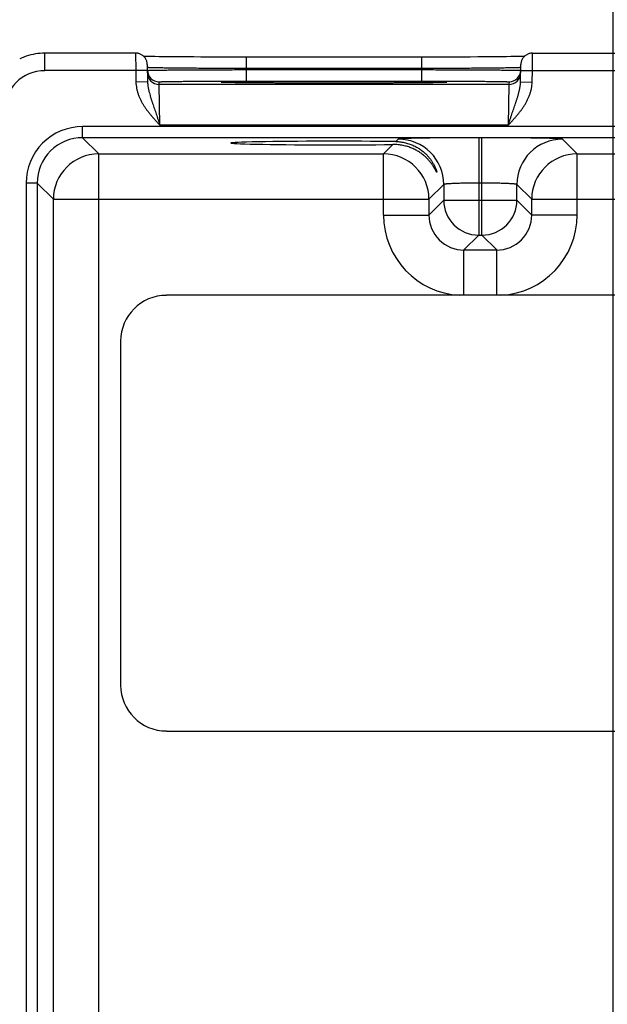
# Model space of a CAD drawing. Header units: inches. Extents: x 0 to 34, y 0 to 22.
# Tile 20 of 78: x 10.4 to 11.4, y 15 to 16.7. Entities that reach past the tile are written whole.
import ezdxf

# ---------------------------------------------------------------- set-up
doc = ezdxf.new("R2010")
doc.units = ezdxf.units.IN
doc.header["$LTSCALE"] = 1.87
doc.header["$MEASUREMENT"] = 0
doc.layers.get('0').update_dxf_attribs({"linetype": 'CONTINUOUS'})
doc.layers.add('DIMENSIONS', color=7, linetype='CONTINUOUS')
doc.styles.get("Standard").update_dxf_attribs({"font": 'txt', "width": 0.8})
doc.dimstyles.new('DIMSTYLE_1', dxfattribs={"dimtxt": 0.15625, "dimasz": 0.1875, "dimexe": 0.125, "dimexo": 0.0625, "dimgap": 0.09, "dimtad": 0, "dimtih": 1, "dimtoh": 1, "dimzin": 4, "dimdsep": 46, "dimtxsty": 'STANDARD', "dimblk": 'CLOSED', "dimblk1": 'CLOSED', "dimblk2": 'CLOSED', "dimcen": 0.09, "dimadec": 0, "dimazin": 0, "dimtfac": 1, "dimtofl": 0, "dimtmove": 0, "dimatfit": 3, "dimldrblk": 'CLOSED', "dimfxl": 1, "dimtolj": 1, "dimtzin": 4, "dimarcsym": 0})

# ---------------------------------------------------------------- blocks, each defined once
blk = doc.blocks.new('*D10')
at = {"layer": 'DIMENSIONS', "color": 2, "linetype": 'CONTINUOUS'}
blk.add_line((11.3775, 14.8143), (11.3775, 17.2724), dxfattribs=at)
at = {"layer": 'DIMENSIONS', "color": 2, "linetype": 'CONTINUOUS', "insert": (11.2994, 17.3506), "char_height": 0.15625, "width": 1.53125, "attachment_point": 1, "rotation": 90, "line_spacing_factor": 0.9}
blk.add_mtext('3.95{\\Ftxt.shx;\\W1.000000;\\H0.156250; }[100,3]', dxfattribs=at)
blk = doc.blocks.new('_CLOSED')
at = {"color": 0, "linetype": 'BYBLOCK'}
for p, q in [((0, 0), (-1, 0.1667)), ((-1, 0.1667), (-1, -0.1667)), ((-1, -0.1667), (0, 0)), ((-1, 0), (0, 0))]:
    blk.add_line(p, q, dxfattribs=at)
blk = doc.blocks.new('*D11')
at = {"layer": 'DIMENSIONS', "color": 2, "linetype": 'CONTINUOUS'}
blk.add_line((13.2375, 14.8143), (13.2375, 17.2724), dxfattribs=at)
at = {"layer": 'DIMENSIONS', "color": 2, "linetype": 'CONTINUOUS', "insert": (13.1594, 17.3506), "char_height": 0.15625, "width": 1.53125, "attachment_point": 1, "rotation": 90, "line_spacing_factor": 0.9}
blk.add_mtext('5.81{\\Ftxt.shx;\\W1.000000;\\H0.156250; }[147,6]', dxfattribs=at)
blk = doc.blocks.new('*D12')
at = {"layer": 'DIMENSIONS', "color": 2, "linetype": 'CONTINUOUS'}
blk.add_line((14.4415, 16.5486), (14.4415, 17.2724), dxfattribs=at)
at = {"layer": 'DIMENSIONS', "color": 2, "linetype": 'CONTINUOUS', "insert": (14.3634, 17.3506), "char_height": 0.15625, "width": 1.53125, "attachment_point": 1, "rotation": 90, "line_spacing_factor": 0.9}
blk.add_mtext('7.01{\\Ftxt.shx;\\W1.000000;\\H0.156250; }[178,1]', dxfattribs=at)

msp = doc.modelspace()

# ---------------------------------------------------------------- linework, layer by layer
at = {"color": 7, "linetype": 'CONTINUOUS'}
for p, q in [((10.4022, 16.5706), (10.4022, 16.6006)), ((10.558, 16.6006), (10.4022, 16.6006)), ((10.558, 16.6006), (10.5582, 16.5706)), ((11.2388, 16.5706), (11.239, 16.6006)), ((11.239, 16.6006), (11.488, 16.6006)), ((10.573, 16.5949), (10.5719, 16.5949)), ((10.5763, 16.5948), (10.573, 16.5949)), ((10.5804, 16.5948), (10.5763, 16.5948)), ((10.5852, 16.5947), (10.5804, 16.5948)), ((10.5911, 16.5946), (10.5852, 16.5947)), ((10.5984, 16.5945), (10.5911, 16.5946)), ((10.6073, 16.5944), (10.5984, 16.5945)), ((10.6179, 16.5943), (10.6073, 16.5944)), ((10.626, 16.5943), (10.6179, 16.5943)), ((10.6355, 16.5942), (10.626, 16.5943)), ((10.6462, 16.5941), (10.6355, 16.5942)), ((10.6579, 16.5941), (10.6462, 16.5941)), ((10.6699, 16.594), (10.6579, 16.5941)), ((10.6824, 16.594), (10.6699, 16.594)), ((10.6952, 16.5939), (10.6824, 16.594)), ((10.7082, 16.5939), (10.6952, 16.5939)), ((10.7215, 16.5939), (10.7082, 16.5939)), ((10.7349, 16.5939), (10.7215, 16.5939)), ((10.7481, 16.5939), (10.7349, 16.5939)), ((10.7481, 16.5742), (10.7481, 16.5939)), ((11.0554, 16.5939), (10.7481, 16.5939)), ((11.0489, 16.5742), (11.0489, 16.5939)), ((11.0689, 16.5939), (11.0554, 16.5939)), ((11.0822, 16.5939), (11.0689, 16.5939)), ((11.0954, 16.5939), (11.0822, 16.5939)), ((11.1086, 16.594), (11.0954, 16.5939)), ((11.121, 16.594), (11.1086, 16.594)), ((11.1318, 16.594), (11.121, 16.594)), ((11.1455, 16.5941), (11.1318, 16.594)), ((11.1571, 16.5942), (11.1455, 16.5941)), ((11.1671, 16.5942), (11.1571, 16.5942)), ((11.1759, 16.5943), (11.1671, 16.5942)), ((11.186, 16.5944), (11.1759, 16.5943)), ((11.1944, 16.5945), (11.186, 16.5944)), ((11.2016, 16.5946), (11.1944, 16.5945)), ((11.2078, 16.5946), (11.2016, 16.5946)), ((11.213, 16.5947), (11.2078, 16.5946)), ((11.2174, 16.5948), (11.213, 16.5947)), ((11.2218, 16.5949), (11.2174, 16.5948)), ((11.2251, 16.5949), (11.2218, 16.5949)), ((10.5582, 16.5706), (10.4022, 16.5706)), ((10.5782, 16.5709), (10.5582, 16.5706)), ((10.5582, 16.5706), (10.5585, 16.5508)), ((10.578, 16.5809), (10.5785, 16.5511)), ((10.5782, 16.5758), (10.5781, 16.5759)), ((10.5782, 16.571), (10.5783, 16.571)), ((11.0489, 16.5742), (10.7481, 16.5742)), ((10.7481, 16.5742), (10.7481, 16.5723)), ((10.7481, 16.5526), (10.7481, 16.5723)), ((10.7481, 16.5723), (11.0489, 16.5723)), ((11.0489, 16.5742), (11.0489, 16.5723)), ((11.0489, 16.5526), (11.0489, 16.5723)), ((11.2185, 16.5511), (11.219, 16.5809)), ((11.2187, 16.571), (11.2188, 16.571)), ((11.2189, 16.5759), (11.2188, 16.5758)), ((11.2188, 16.5709), (11.2388, 16.5706)), ((11.2385, 16.5508), (11.2388, 16.5706)), ((11.2388, 16.5706), (11.4882, 16.5706)), ((10.5785, 16.5511), (10.5585, 16.5508)), ((10.5983, 16.5467), (10.5982, 16.5513)), ((10.7075, 16.5505), (10.7073, 16.5506)), ((10.7077, 16.5505), (10.7075, 16.5505)), ((10.7081, 16.5505), (10.7077, 16.5505)), ((10.7085, 16.5505), (10.7081, 16.5505)), ((10.7093, 16.5505), (10.7085, 16.5505)), ((10.7102, 16.5504), (10.7093, 16.5505)), ((10.7119, 16.5504), (10.7102, 16.5504)), ((10.714, 16.5503), (10.7119, 16.5504)), ((10.7167, 16.5502), (10.714, 16.5503)), ((10.7201, 16.5501), (10.7167, 16.5502)), ((10.7242, 16.5501), (10.7201, 16.5501)), ((10.7294, 16.55), (10.7242, 16.5501)), ((10.7342, 16.5499), (10.7294, 16.55)), ((10.7399, 16.5498), (10.7342, 16.5499)), ((10.7468, 16.5498), (10.7399, 16.5498)), ((10.7481, 16.5526), (11.0489, 16.5526)), ((11.062, 16.5499), (11.0549, 16.5498)), ((11.0679, 16.55), (11.062, 16.5499)), ((11.0728, 16.5501), (11.0679, 16.55)), ((11.0767, 16.5501), (11.0728, 16.5501)), ((11.0799, 16.5502), (11.0767, 16.5501)), ((11.083, 16.5503), (11.0799, 16.5502)), ((11.0852, 16.5504), (11.083, 16.5503)), ((11.0865, 16.5504), (11.0852, 16.5504)), ((11.0877, 16.5505), (11.0865, 16.5504)), ((11.0883, 16.5505), (11.0877, 16.5505)), ((11.0889, 16.5505), (11.0883, 16.5505)), ((11.0892, 16.5505), (11.0889, 16.5505)), ((11.0895, 16.5505), (11.0892, 16.5505)), ((11.0897, 16.5506), (11.0895, 16.5505)), ((11.0898, 16.5506), (11.0897, 16.5506)), ((11.0899, 16.5506), (11.0898, 16.5506)), ((11.1988, 16.5513), (11.1987, 16.5467)), ((11.2185, 16.5511), (11.2385, 16.5508)), ((11.1987, 16.5467), (10.5983, 16.5467)), ((10.5998, 16.4767), (10.5983, 16.5467)), ((10.7551, 16.5497), (10.7468, 16.5498)), ((10.7656, 16.5496), (10.7551, 16.5497)), ((10.774, 16.5495), (10.7656, 16.5496)), ((10.7838, 16.5494), (10.774, 16.5495)), ((10.795, 16.5494), (10.7838, 16.5494)), ((10.8069, 16.5493), (10.795, 16.5494)), ((10.8191, 16.5493), (10.8069, 16.5493)), ((10.8318, 16.5492), (10.8191, 16.5493)), ((10.8448, 16.5492), (10.8318, 16.5492)), ((10.858, 16.5491), (10.8448, 16.5492)), ((10.8715, 16.5491), (10.858, 16.5491)), ((10.8851, 16.5491), (10.8715, 16.5491)), ((10.8985, 16.5491), (10.8851, 16.5491)), ((10.9119, 16.5491), (10.8985, 16.5491)), ((10.9255, 16.5491), (10.9119, 16.5491)), ((10.939, 16.5491), (10.9255, 16.5491)), ((10.9522, 16.5492), (10.939, 16.5491)), ((10.9652, 16.5492), (10.9522, 16.5492)), ((10.9779, 16.5493), (10.9652, 16.5492)), ((10.9902, 16.5493), (10.9779, 16.5493)), ((11.0015, 16.5494), (10.9902, 16.5493)), ((11.0115, 16.5494), (11.0015, 16.5494)), ((11.0238, 16.5495), (11.0115, 16.5494)), ((11.0336, 16.5496), (11.0238, 16.5495)), ((11.0417, 16.5497), (11.0336, 16.5496)), ((11.0488, 16.5497), (11.0417, 16.5497)), ((11.0549, 16.5498), (11.0488, 16.5497)), ((11.1987, 16.5467), (11.1972, 16.4767)), ((10.467, 16.4555), (10.467, 16.4745)), ((14.1372, 16.4745), (10.467, 16.4745)), ((11.1972, 16.4767), (10.5998, 16.4767)), ((10.4948, 16.4277), (10.467, 16.4555)), ((14.1372, 16.4555), (10.467, 16.4555)), ((11.0087, 16.453), (11.0045, 16.4488)), ((11.1467, 16.4554), (11.1467, 16.288)), ((11.1523, 16.4554), (11.1467, 16.4554)), ((11.1523, 16.288), (11.1523, 16.4554)), ((11.3156, 16.4277), (11.2903, 16.453)), ((10.9995, 16.4438), (10.9834, 16.4277)), ((10.4948, 13.305), (10.4948, 16.4277)), ((10.4948, 16.4277), (10.9834, 16.4277)), ((10.9834, 16.3227), (10.9834, 16.4277)), ((11.3156, 16.3227), (11.3156, 16.4277)), ((11.3156, 16.4277), (11.9134, 16.4277)), ((10.37, 16.3775), (10.37, 13.3551)), ((10.389, 16.3775), (10.37, 16.3775)), ((10.389, 16.3775), (10.389, 13.3551)), ((10.4168, 16.3497), (10.389, 16.3775)), ((11.0867, 16.3751), (11.0614, 16.3497)), ((11.0867, 16.3751), (11.0867, 16.348)), ((11.1523, 16.3774), (11.1467, 16.3774)), ((11.2123, 16.348), (11.2123, 16.3751)), ((11.2376, 16.3497), (11.2123, 16.3751)), ((10.4168, 13.3829), (10.4168, 16.3497)), ((10.4168, 16.3497), (11.0614, 16.3497)), ((11.0614, 16.3497), (11.0614, 16.3227)), ((11.0867, 16.348), (11.0614, 16.3227)), ((11.0867, 16.348), (11.2123, 16.348)), ((11.2123, 16.348), (11.2376, 16.3227)), ((11.2376, 16.3227), (11.2376, 16.3497)), ((11.2376, 16.3497), (11.9914, 16.3497)), ((10.9834, 16.3227), (11.0614, 16.3227)), ((11.3156, 16.3227), (11.2376, 16.3227)), ((11.1467, 16.288), (11.1213, 16.2627)), ((11.1467, 16.288), (11.1523, 16.288)), ((11.1523, 16.288), (11.1777, 16.2627)), ((11.1213, 16.1849), (11.1213, 16.2627)), ((11.1213, 16.2627), (11.1777, 16.2627)), ((11.1777, 16.1849), (11.1777, 16.2627)), ((13.9967, 16.1849), (10.6109, 16.1849)), ((10.5321, 16.1061), (10.5321, 15.5156)), ((10.6109, 15.4368), (13.9967, 15.4368))]:
    msp.add_line(p, q, dxfattribs=at)
for points in [[(10.4022, 16.6006), (10.3983, 16.6005), (10.3942, 16.6002), (10.3901, 16.5998), (10.386, 16.5992), (10.3819, 16.5985), (10.3779, 16.5975), (10.3739, 16.5964), (10.3699, 16.5952), (10.366, 16.5938), (10.3622, 16.5922), (10.359, 16.5907)], [(10.578, 16.5809), (10.578, 16.5821), (10.5778, 16.5833), (10.5776, 16.5845), (10.5773, 16.5857), (10.577, 16.5869), (10.5766, 16.588), (10.5761, 16.5891), (10.5755, 16.5902), (10.5749, 16.5913), (10.5742, 16.5923), (10.5735, 16.5932), (10.5727, 16.5941), (10.5718, 16.595), (10.5709, 16.5958), (10.57, 16.5966), (10.569, 16.5973), (10.5679, 16.5979), (10.5669, 16.5985), (10.5658, 16.599), (10.5646, 16.5994), (10.5635, 16.5998), (10.5623, 16.6001), (10.5611, 16.6003), (10.5599, 16.6005), (10.5587, 16.6005), (10.558, 16.6006)], [(11.239, 16.6006), (11.2383, 16.6005), (11.2371, 16.6005), (11.2359, 16.6003), (11.2347, 16.6001), (11.2335, 16.5998), (11.2324, 16.5994), (11.2312, 16.599), (11.2301, 16.5985), (11.2291, 16.5979), (11.228, 16.5973), (11.227, 16.5966), (11.2261, 16.5958), (11.2252, 16.595), (11.2243, 16.5941), (11.2235, 16.5932), (11.2228, 16.5923), (11.2221, 16.5913), (11.2215, 16.5902), (11.2209, 16.5891), (11.2204, 16.588), (11.22, 16.5869), (11.2197, 16.5857), (11.2194, 16.5845), (11.2192, 16.5833), (11.219, 16.5821), (11.219, 16.5809)], [(10.7073, 16.5506), (10.7071, 16.5506), (10.7071, 16.5506), (10.707, 16.5506), (10.707, 16.5506)], [(11.09, 16.5506), (11.09, 16.5506), (11.0899, 16.5506)]]:
    msp.add_lwpolyline(points, dxfattribs=at)
for centre, radius, start, end in [((10.4022, 16.5005), 0.07, 89.9981, 179.9944), ((10.5982, 16.5713), 0.02, 181, 181.2436), ((10.5982, 16.5713), 0.02, 181.2447, 270.0013), ((11.1988, 16.5713), 0.02, 269.9987, 358.7553), ((11.1988, 16.5713), 0.02, 358.7564, 359), ((10.5983, 16.5667), 0.02, 181.0012, 270.0013), ((10.7117, 16.6332), 0.0828, 266.7202, 266.8828), ((11.0854, 16.6312), 0.0808, 273.1152, 273.2829), ((11.1987, 16.5667), 0.02, 269.9987, 358.9988), ((10.467, 16.3775), 0.097, 89.9969, 180.0031), ((10.467, 16.3775), 0.078, 89.9906, 180.0094), ((11.0087, 16.375), 0.078, 0.0209, 89.9791), ((11.2903, 16.375), 0.078, 90.0209, 179.9791), ((10.4948, 16.3497), 0.078, 90.0209, 179.9791), ((10.9833, 16.3497), 0.078, 0.0209, 89.9791), ((11.3157, 16.3497), 0.078, 90.0209, 179.9791), ((11.1467, 16.3481), 0.06, 180.0209, 269.9791), ((11.1523, 16.3481), 0.06, 270.0209, 359.9791), ((11.1213, 16.3227), 0.138, 179.9963, 267.1169), ((11.1213, 16.3226), 0.06, 179.9636, 270.0364), ((11.1777, 16.3226), 0.06, 269.9636, 0.0364), ((11.1777, 16.3227), 0.138, 272.8863, 0.0033), ((10.6109, 16.1061), 0.0787, 90, 180), ((10.6109, 15.5156), 0.0787, 180, 270)]:
    msp.add_arc(centre, radius, start, end, dxfattribs=at)
msp.add_ellipse((10.8985, 16.4463), major_axis=(0.1771, 0), ratio=0.017455, start_param=0.92934, end_param=5.318939, dxfattribs=at)
for points, knots in [([(10.7481, 16.5742), (10.7427, 16.5742), (10.7319, 16.5743), (10.7158, 16.5743), (10.7, 16.5744), (10.6847, 16.5744), (10.6699, 16.5745), (10.6559, 16.5746), (10.6427, 16.5747), (10.6305, 16.5748), (10.6209, 16.5749), (10.6139, 16.575), (10.6091, 16.5751), (10.6045, 16.5751), (10.6004, 16.5752), (10.5965, 16.5753), (10.593, 16.5753), (10.5899, 16.5754), (10.5871, 16.5754), (10.585, 16.5755), (10.5835, 16.5755), (10.5825, 16.5756), (10.5817, 16.5756), (10.5809, 16.5756), (10.5802, 16.5757), (10.5796, 16.5757), (10.5791, 16.5757), (10.5788, 16.5758), (10.5786, 16.5758), (10.5784, 16.5758), (10.5783, 16.5758), (10.5782, 16.5758), (10.5782, 16.5758)], [0, 0, 0, 0, 0.095784, 0.19069, 0.283845, 0.374395, 0.461507, 0.544381, 0.622256, 0.694416, 0.760198, 0.790505, 0.818997, 0.845606, 0.870273, 0.892939, 0.913555, 0.932071, 0.948445, 0.962641, 0.968911, 0.974625, 0.97978, 0.984371, 0.988398, 0.991857, 0.994748, 0.997069, 0.998015, 0.998819, 0.99948, 1, 1, 1, 1]), ([(10.5783, 16.571), (10.5783, 16.571), (10.5784, 16.571), (10.5785, 16.5711), (10.5786, 16.5711), (10.5789, 16.5711), (10.5792, 16.5711), (10.5797, 16.5711), (10.5803, 16.5711), (10.581, 16.5712), (10.5817, 16.5712), (10.5826, 16.5712), (10.5836, 16.5712), (10.5851, 16.5713), (10.5872, 16.5713), (10.5899, 16.5714), (10.5931, 16.5714), (10.5966, 16.5715), (10.6004, 16.5715), (10.6046, 16.5716), (10.6091, 16.5716), (10.6139, 16.5717), (10.621, 16.5717), (10.6305, 16.5718), (10.6427, 16.5719), (10.6559, 16.572), (10.67, 16.572), (10.6847, 16.5721), (10.7001, 16.5722), (10.7158, 16.5722), (10.7319, 16.5723), (10.7427, 16.5723), (10.7481, 16.5723)], [0, 0, 0, 0, 0.000513, 0.001169, 0.001968, 0.00291, 0.005222, 0.008105, 0.011557, 0.015576, 0.020161, 0.025309, 0.031016, 0.03728, 0.051464, 0.067827, 0.086332, 0.106938, 0.129596, 0.154254, 0.180857, 0.209343, 0.239647, 0.305425, 0.377587, 0.45547, 0.538358, 0.625489, 0.716063, 0.809247, 0.904183, 1, 1, 1, 1]), ([(11.2188, 16.5758), (11.2188, 16.5758), (11.2187, 16.5758), (11.2186, 16.5758), (11.2184, 16.5758), (11.2182, 16.5758), (11.2179, 16.5757), (11.2174, 16.5757), (11.2168, 16.5757), (11.2161, 16.5756), (11.2153, 16.5756), (11.2145, 16.5756), (11.2135, 16.5755), (11.212, 16.5755), (11.2099, 16.5754), (11.2071, 16.5754), (11.204, 16.5753), (11.2005, 16.5753), (11.1966, 16.5752), (11.1925, 16.5751), (11.1879, 16.5751), (11.1831, 16.575), (11.176, 16.5749), (11.1665, 16.5748), (11.1543, 16.5747), (11.1411, 16.5746), (11.1271, 16.5745), (11.1123, 16.5744), (11.097, 16.5744), (11.0812, 16.5743), (11.0651, 16.5743), (11.0543, 16.5742), (11.0489, 16.5742)], [0, 0, 0, 0, 0.00052, 0.001181, 0.001985, 0.002931, 0.005252, 0.008142, 0.011602, 0.015629, 0.02022, 0.025375, 0.031089, 0.037359, 0.051555, 0.067929, 0.086445, 0.10706, 0.129727, 0.154393, 0.181003, 0.209494, 0.239802, 0.305584, 0.377744, 0.455618, 0.538493, 0.625605, 0.716155, 0.80931, 0.904216, 1, 1, 1, 1]), ([(11.0489, 16.5723), (11.0543, 16.5723), (11.0651, 16.5723), (11.0812, 16.5722), (11.0969, 16.5722), (11.1123, 16.5721), (11.127, 16.572), (11.1411, 16.572), (11.1543, 16.5719), (11.1665, 16.5718), (11.176, 16.5717), (11.1831, 16.5717), (11.1879, 16.5716), (11.1924, 16.5716), (11.1966, 16.5715), (11.2004, 16.5715), (11.2039, 16.5714), (11.2071, 16.5714), (11.2098, 16.5713), (11.2119, 16.5713), (11.2134, 16.5712), (11.2144, 16.5712), (11.2153, 16.5712), (11.216, 16.5712), (11.2167, 16.5711), (11.2173, 16.5711), (11.2178, 16.5711), (11.2181, 16.5711), (11.2184, 16.5711), (11.2185, 16.5711), (11.2186, 16.571), (11.2187, 16.571), (11.2187, 16.571)], [0, 0, 0, 0, 0.095817, 0.190753, 0.283937, 0.374511, 0.461642, 0.54453, 0.622413, 0.694576, 0.760353, 0.790657, 0.819143, 0.845746, 0.870404, 0.893062, 0.913668, 0.932173, 0.948536, 0.96272, 0.968984, 0.974691, 0.979839, 0.984424, 0.988443, 0.991895, 0.994778, 0.99709, 0.998032, 0.998831, 0.999487, 1, 1, 1, 1]), ([(10.5585, 16.5508), (10.5585, 16.5499), (10.5586, 16.5481), (10.5589, 16.5445), (10.5596, 16.54), (10.5609, 16.5347), (10.5625, 16.5295), (10.5645, 16.5245), (10.5668, 16.5196), (10.5694, 16.5148), (10.5722, 16.5102), (10.5753, 16.5056), (10.5785, 16.5013), (10.5818, 16.497), (10.5853, 16.4928), (10.5889, 16.4887), (10.5919, 16.4853), (10.5943, 16.4826), (10.5968, 16.48), (10.5986, 16.478), (10.5998, 16.4767)], [0, 0, 0, 0, 0.031251, 0.062503, 0.124993, 0.187485, 0.249979, 0.312476, 0.374974, 0.437473, 0.499974, 0.562476, 0.624979, 0.687483, 0.749987, 0.81249, 0.874994, 0.906246, 0.937497, 1, 1, 1, 1]), ([(10.5785, 16.5511), (10.5785, 16.5504), (10.5786, 16.5488), (10.5789, 16.5456), (10.5793, 16.5425), (10.5799, 16.5394), (10.5805, 16.5363), (10.5815, 16.5325), (10.5825, 16.5287), (10.5834, 16.5257), (10.5841, 16.5234), (10.5848, 16.5211), (10.5856, 16.5189), (10.5863, 16.5166), (10.5873, 16.5135), (10.5886, 16.5097), (10.5902, 16.505), (10.5918, 16.5004), (10.5934, 16.4957), (10.595, 16.491), (10.5966, 16.4862), (10.5982, 16.4814), (10.5993, 16.4783), (10.5998, 16.4767)], [0, 0, 0, 0, 0.030581, 0.061074, 0.121881, 0.152241, 0.182584, 0.243295, 0.304158, 0.334683, 0.365287, 0.395983, 0.426782, 0.45769, 0.488715, 0.551135, 0.614062, 0.677484, 0.741365, 0.805647, 0.870246, 0.935066, 1, 1, 1, 1]), ([(10.5982, 16.5513), (10.5982, 16.5513), (10.5982, 16.5514), (10.5982, 16.5514), (10.5982, 16.5514), (10.5982, 16.5514), (10.5983, 16.5514), (10.5983, 16.5514), (10.5983, 16.5514), (10.5984, 16.5514), (10.5985, 16.5514), (10.5986, 16.5514), (10.5987, 16.5515), (10.599, 16.5515), (10.5993, 16.5515), (10.5998, 16.5515), (10.6004, 16.5516), (10.6011, 16.5516), (10.6018, 16.5516), (10.6027, 16.5517), (10.6036, 16.5517), (10.6047, 16.5517), (10.6058, 16.5518), (10.6074, 16.5518), (10.6097, 16.5518), (10.6127, 16.5519), (10.616, 16.552), (10.6196, 16.552), (10.6235, 16.5521), (10.6278, 16.5521), (10.6323, 16.5522), (10.6371, 16.5522), (10.6422, 16.5523), (10.6475, 16.5523), (10.6551, 16.5524), (10.6651, 16.5524), (10.6777, 16.5525), (10.6909, 16.5526), (10.7047, 16.5526), (10.719, 16.5526), (10.7335, 16.5526), (10.7432, 16.5526), (10.7481, 16.5526)], [0, 0, 0, 0, 0.000131, 0.000181, 0.000239, 0.000381, 0.000559, 0.000772, 0.001022, 0.001308, 0.001992, 0.002823, 0.003804, 0.004933, 0.00764, 0.010943, 0.014842, 0.019334, 0.024416, 0.030084, 0.036336, 0.043168, 0.050577, 0.058558, 0.076217, 0.096098, 0.118154, 0.142337, 0.168589, 0.196842, 0.22703, 0.259083, 0.292922, 0.328463, 0.365622, 0.444439, 0.528606, 0.617319, 0.709715, 0.804909, 0.901983, 1, 1, 1, 1]), ([(10.707, 16.5505), (10.7069, 16.5506), (10.7066, 16.5506), (10.7063, 16.5506), (10.706, 16.5506), (10.7057, 16.5506), (10.7055, 16.5507), (10.7053, 16.5507), (10.7051, 16.5507), (10.705, 16.5507), (10.705, 16.5507), (10.7049, 16.5507), (10.7049, 16.5508), (10.7048, 16.5508), (10.7048, 16.5508), (10.7048, 16.5508), (10.7048, 16.5508), (10.7048, 16.5508), (10.7048, 16.5508), (10.7048, 16.5508), (10.7048, 16.5508), (10.7048, 16.5508), (10.7048, 16.5508), (10.7049, 16.5508), (10.7049, 16.5509), (10.7049, 16.5509), (10.705, 16.5509), (10.705, 16.5509), (10.7051, 16.5509), (10.7052, 16.5509), (10.7053, 16.5509), (10.7054, 16.5509), (10.7056, 16.551), (10.7059, 16.551), (10.7062, 16.551), (10.7065, 16.551), (10.7068, 16.551), (10.7072, 16.5511), (10.7077, 16.5511), (10.7081, 16.5511), (10.7088, 16.5511), (10.7097, 16.5512), (10.711, 16.5512), (10.7124, 16.5513), (10.7139, 16.5513), (10.7161, 16.5514), (10.7193, 16.5514), (10.7235, 16.5515), (10.7282, 16.5516), (10.7334, 16.5517), (10.739, 16.5518), (10.7452, 16.5518), (10.7517, 16.5519), (10.7587, 16.552), (10.7661, 16.552), (10.7739, 16.5521), (10.782, 16.5522), (10.7905, 16.5522), (10.8024, 16.5523), (10.818, 16.5523), (10.8373, 16.5524), (10.8573, 16.5525), (10.8778, 16.5525), (10.8916, 16.5525), (10.8985, 16.5525)], [0, 0, 0, 0, 0.001915, 0.003652, 0.005213, 0.006597, 0.007804, 0.008834, 0.009687, 0.010047, 0.010363, 0.010636, 0.010865, 0.011052, 0.011196, 0.011301, 0.011341, 0.011374, 0.011403, 0.011433, 0.011467, 0.011508, 0.011616, 0.011764, 0.011955, 0.012188, 0.012465, 0.012785, 0.01315, 0.013558, 0.014011, 0.014508, 0.015635, 0.016938, 0.018419, 0.020077, 0.021911, 0.023922, 0.02611, 0.028473, 0.031013, 0.036618, 0.04292, 0.049913, 0.057592, 0.065953, 0.084696, 0.10609, 0.130069, 0.156564, 0.185502, 0.216797, 0.250357, 0.286088, 0.323885, 0.363638, 0.405234, 0.448551, 0.493464, 0.587554, 0.686416, 0.788907, 0.893839, 1, 1, 1, 1]), ([(10.8985, 16.5491), (10.8872, 16.5491), (10.8648, 16.5491), (10.8322, 16.5492), (10.8062, 16.5493), (10.7866, 16.5494), (10.7732, 16.5495), (10.7607, 16.5496), (10.7493, 16.5497), (10.7391, 16.5498), (10.7313, 16.5499), (10.7257, 16.55), (10.722, 16.5501), (10.7187, 16.5502), (10.7157, 16.5502), (10.7131, 16.5503), (10.7108, 16.5504), (10.7091, 16.5504), (10.708, 16.5505), (10.7075, 16.5505), (10.7072, 16.5505)], [0, 0, 0, 0, 0.177808, 0.350092, 0.511499, 0.586539, 0.657015, 0.722377, 0.78212, 0.835774, 0.882928, 0.903948, 0.92321, 0.940677, 0.956312, 0.970085, 0.981972, 0.991951, 0.996218, 1, 1, 1, 1]), ([(10.8985, 16.5525), (10.9054, 16.5525), (10.9192, 16.5525), (10.9397, 16.5525), (10.9597, 16.5524), (10.979, 16.5523), (10.9946, 16.5523), (11.0065, 16.5522), (11.0149, 16.5522), (11.0231, 16.5521), (11.0309, 16.552), (11.0383, 16.552), (11.0453, 16.5519), (11.0518, 16.5518), (11.058, 16.5518), (11.0636, 16.5517), (11.0688, 16.5516), (11.0735, 16.5515), (11.0777, 16.5514), (11.0809, 16.5514), (11.0831, 16.5513), (11.0846, 16.5513), (11.086, 16.5512), (11.0872, 16.5512), (11.0882, 16.5511), (11.0889, 16.5511), (11.0893, 16.5511), (11.0898, 16.5511), (11.0902, 16.551), (11.0905, 16.551), (11.0908, 16.551), (11.0911, 16.551), (11.0914, 16.551), (11.0916, 16.5509), (11.0917, 16.5509), (11.0918, 16.5509), (11.0919, 16.5509), (11.092, 16.5509), (11.092, 16.5509), (11.0921, 16.5509), (11.0921, 16.5509), (11.0921, 16.5508), (11.0922, 16.5508), (11.0922, 16.5508), (11.0922, 16.5508), (11.0922, 16.5508), (11.0922, 16.5508), (11.0922, 16.5508), (11.0922, 16.5508), (11.0922, 16.5508), (11.0922, 16.5508), (11.0922, 16.5508), (11.0921, 16.5508), (11.0921, 16.5507), (11.092, 16.5507), (11.092, 16.5507), (11.0919, 16.5507), (11.0917, 16.5507), (11.0915, 16.5507), (11.0913, 16.5506), (11.091, 16.5506), (11.0907, 16.5506), (11.0904, 16.5506), (11.0901, 16.5506), (11.09, 16.5505)], [0, 0, 0, 0, 0.106159, 0.21109, 0.313579, 0.412439, 0.506529, 0.551441, 0.594758, 0.636354, 0.676106, 0.713903, 0.749635, 0.783195, 0.814489, 0.843429, 0.869925, 0.893904, 0.915298, 0.934044, 0.942405, 0.950084, 0.957078, 0.96338, 0.968985, 0.971526, 0.97389, 0.976078, 0.97809, 0.979925, 0.981583, 0.983064, 0.984367, 0.985494, 0.985991, 0.986444, 0.986853, 0.987218, 0.987538, 0.987815, 0.988049, 0.988239, 0.988387, 0.988496, 0.988537, 0.988571, 0.988601, 0.988631, 0.988664, 0.988703, 0.988808, 0.988952, 0.989138, 0.989367, 0.989639, 0.989956, 0.990316, 0.991168, 0.992198, 0.993404, 0.994788, 0.996349, 0.998086, 1, 1, 1, 1]), ([(11.0898, 16.5505), (11.0895, 16.5505), (11.089, 16.5505), (11.0879, 16.5504), (11.0862, 16.5504), (11.0839, 16.5503), (11.0813, 16.5502), (11.0783, 16.5502), (11.075, 16.5501), (11.0713, 16.55), (11.0657, 16.5499), (11.0579, 16.5498), (11.0477, 16.5497), (11.0363, 16.5496), (11.0238, 16.5495), (11.0104, 16.5494), (10.9908, 16.5493), (10.9648, 16.5492), (10.9322, 16.5491), (10.9098, 16.5491), (10.8985, 16.5491)], [0, 0, 0, 0, 0.003782, 0.008049, 0.018029, 0.029917, 0.04369, 0.059325, 0.076792, 0.096055, 0.117075, 0.164229, 0.217884, 0.277627, 0.342989, 0.413465, 0.488504, 0.64991, 0.822193, 1, 1, 1, 1]), ([(11.0489, 16.5526), (11.0538, 16.5526), (11.0635, 16.5526), (11.078, 16.5526), (11.0923, 16.5526), (11.1061, 16.5526), (11.1193, 16.5525), (11.1319, 16.5524), (11.1419, 16.5524), (11.1495, 16.5523), (11.1548, 16.5523), (11.1599, 16.5522), (11.1647, 16.5522), (11.1692, 16.5521), (11.1735, 16.5521), (11.1774, 16.552), (11.181, 16.552), (11.1843, 16.5519), (11.1873, 16.5518), (11.1896, 16.5518), (11.1912, 16.5518), (11.1923, 16.5517), (11.1934, 16.5517), (11.1943, 16.5517), (11.1952, 16.5516), (11.1959, 16.5516), (11.1966, 16.5516), (11.1972, 16.5515), (11.1977, 16.5515), (11.198, 16.5515), (11.1983, 16.5515), (11.1984, 16.5514), (11.1985, 16.5514), (11.1986, 16.5514), (11.1987, 16.5514), (11.1987, 16.5514), (11.1987, 16.5514), (11.1988, 16.5514), (11.1988, 16.5514), (11.1988, 16.5514), (11.1988, 16.5514), (11.1988, 16.5513), (11.1988, 16.5513)], [0, 0, 0, 0, 0.098017, 0.195091, 0.290285, 0.382681, 0.471394, 0.555561, 0.634378, 0.671538, 0.707078, 0.740917, 0.77297, 0.803158, 0.831411, 0.857662, 0.881847, 0.903903, 0.923783, 0.941441, 0.949423, 0.956832, 0.963664, 0.969916, 0.975584, 0.980666, 0.985158, 0.989057, 0.992361, 0.995068, 0.996198, 0.997178, 0.998009, 0.998692, 0.998978, 0.999228, 0.999441, 0.999619, 0.999761, 0.999819, 0.999869, 1, 1, 1, 1]), ([(11.1972, 16.4767), (11.1977, 16.4783), (11.1988, 16.4814), (11.2004, 16.4862), (11.202, 16.491), (11.2036, 16.4957), (11.2052, 16.5004), (11.2068, 16.505), (11.2084, 16.5097), (11.2097, 16.5135), (11.2107, 16.5166), (11.2114, 16.5189), (11.2122, 16.5211), (11.2129, 16.5234), (11.2136, 16.5257), (11.2143, 16.528), (11.2149, 16.5302), (11.2155, 16.5325), (11.2161, 16.5348), (11.2166, 16.5371), (11.2171, 16.5394), (11.2175, 16.5417), (11.2179, 16.5441), (11.2183, 16.5472), (11.2184, 16.5496), (11.2185, 16.5511)], [0, 0, 0, 0, 0.064934, 0.129755, 0.194354, 0.258635, 0.322517, 0.385939, 0.448866, 0.511285, 0.54231, 0.573219, 0.604018, 0.634715, 0.665319, 0.695844, 0.726302, 0.756707, 0.787075, 0.817423, 0.847767, 0.878122, 0.908508, 0.93894, 1, 1, 1, 1]), ([(11.1972, 16.4767), (11.1984, 16.478), (11.2002, 16.48), (11.2027, 16.4826), (11.2051, 16.4853), (11.2081, 16.4887), (11.2117, 16.4928), (11.2152, 16.497), (11.2185, 16.5013), (11.2212, 16.5049), (11.2232, 16.5079), (11.2247, 16.5102), (11.2262, 16.5125), (11.2275, 16.5148), (11.2289, 16.5172), (11.2301, 16.5196), (11.2313, 16.522), (11.2324, 16.5245), (11.2335, 16.527), (11.2348, 16.5304), (11.2361, 16.5347), (11.2374, 16.54), (11.2382, 16.5454), (11.2384, 16.549), (11.2385, 16.5508)], [0, 0, 0, 0, 0.062502, 0.093753, 0.125005, 0.187507, 0.25001, 0.312513, 0.375016, 0.437518, 0.46877, 0.500023, 0.531275, 0.562527, 0.59378, 0.625032, 0.656284, 0.687536, 0.718788, 0.75004, 0.812534, 0.875025, 0.937514, 1, 1, 1, 1]), ([(11.0045, 16.4488), (11.0059, 16.4488), (11.0088, 16.4487), (11.0129, 16.4483), (11.017, 16.4476), (11.0209, 16.4468), (11.0247, 16.4458), (11.0284, 16.4446), (11.0319, 16.4433), (11.0363, 16.4413), (11.0415, 16.4386), (11.0472, 16.4348), (11.0524, 16.4308), (11.057, 16.4265), (11.0604, 16.4227), (11.0629, 16.4196), (11.0646, 16.4174), (11.0662, 16.4151), (11.0676, 16.4128), (11.0689, 16.4106), (11.0701, 16.4084), (11.0712, 16.4063), (11.0721, 16.4043), (11.0728, 16.4026), (11.0732, 16.4014), (11.0736, 16.4006), (11.0738, 16.3998), (11.0741, 16.3991), (11.0743, 16.3985), (11.0745, 16.3979), (11.0746, 16.3975), (11.0747, 16.3972), (11.0747, 16.397), (11.0747, 16.3968), (11.0748, 16.3966), (11.0748, 16.3965), (11.0748, 16.3965), (11.0748, 16.3964)], [0, 0, 0, 0, 0.045849, 0.09064, 0.134399, 0.177158, 0.218951, 0.259815, 0.299787, 0.338903, 0.414687, 0.487439, 0.557348, 0.624522, 0.688961, 0.720121, 0.750525, 0.780117, 0.808824, 0.836541, 0.863133, 0.888419, 0.912162, 0.934058, 0.944197, 0.953723, 0.962576, 0.970688, 0.97799, 0.984411, 0.98988, 0.992238, 0.994334, 0.996163, 0.997718, 0.998997, 1, 1, 1, 1]), ([(11.1467, 16.4554), (11.1423, 16.4554), (11.1334, 16.4554), (11.1202, 16.4554), (11.1072, 16.4553), (11.0946, 16.4552), (11.0825, 16.4551), (11.071, 16.455), (11.0603, 16.4549), (11.0518, 16.4548), (11.0454, 16.4546), (11.041, 16.4546), (11.0368, 16.4545), (11.0329, 16.4544), (11.0293, 16.4543), (11.0259, 16.4542), (11.0228, 16.4541), (11.02, 16.454), (11.0175, 16.4539), (11.0156, 16.4538), (11.0143, 16.4537), (11.0134, 16.4536), (11.0126, 16.4536), (11.0118, 16.4535), (11.0112, 16.4535), (11.0106, 16.4534), (11.0101, 16.4533), (11.0096, 16.4533), (11.0093, 16.4532), (11.0091, 16.4532), (11.009, 16.4532), (11.0089, 16.4531), (11.0088, 16.4531), (11.0088, 16.4531), (11.0088, 16.4531), (11.0087, 16.453), (11.0087, 16.453)], [0, 0, 0, 0, 0.0969, 0.192887, 0.287057, 0.378522, 0.466426, 0.549933, 0.628266, 0.700678, 0.734452, 0.766498, 0.796738, 0.825099, 0.85152, 0.875938, 0.898293, 0.918531, 0.936609, 0.952488, 0.95959, 0.966128, 0.972097, 0.977495, 0.982319, 0.986568, 0.99024, 0.993335, 0.99585, 0.996891, 0.997788, 0.998545, 0.999162, 0.999644, 0.999837, 1, 1, 1, 1]), ([(11.2903, 16.453), (11.2903, 16.453), (11.2902, 16.4531), (11.2902, 16.4531), (11.2902, 16.4531), (11.2901, 16.4531), (11.29, 16.4532), (11.2899, 16.4532), (11.2897, 16.4532), (11.2894, 16.4533), (11.2889, 16.4533), (11.2884, 16.4534), (11.2878, 16.4535), (11.2872, 16.4535), (11.2864, 16.4536), (11.2856, 16.4536), (11.2847, 16.4537), (11.2834, 16.4538), (11.2815, 16.4539), (11.279, 16.454), (11.2762, 16.4541), (11.2731, 16.4542), (11.2697, 16.4543), (11.2661, 16.4544), (11.2622, 16.4545), (11.258, 16.4546), (11.2536, 16.4546), (11.2472, 16.4548), (11.2387, 16.4549), (11.228, 16.455), (11.2165, 16.4551), (11.2044, 16.4552), (11.1918, 16.4553), (11.1788, 16.4554), (11.1656, 16.4554), (11.1567, 16.4554), (11.1523, 16.4554)], [0, 0, 0, 0, 0.000163, 0.000356, 0.000838, 0.001455, 0.002212, 0.003109, 0.00415, 0.006665, 0.00976, 0.013432, 0.017681, 0.022505, 0.027903, 0.033872, 0.04041, 0.047512, 0.063391, 0.081469, 0.101707, 0.124062, 0.14848, 0.174901, 0.203262, 0.233502, 0.265548, 0.299322, 0.371734, 0.450067, 0.533574, 0.621478, 0.712943, 0.807113, 0.9031, 1, 1, 1, 1]), ([(11.0748, 16.3964), (11.0748, 16.3964), (11.0748, 16.3964), (11.0748, 16.3964), (11.0748, 16.3963), (11.0747, 16.3963), (11.0747, 16.3963), (11.0747, 16.3963), (11.0747, 16.3963), (11.0747, 16.3963), (11.0747, 16.3963), (11.0746, 16.3964), (11.0746, 16.3964), (11.0746, 16.3964), (11.0745, 16.3965), (11.0744, 16.3966), (11.0743, 16.3968), (11.0742, 16.3969), (11.0741, 16.3971), (11.074, 16.3974), (11.0739, 16.3976), (11.0737, 16.3979), (11.0736, 16.3981), (11.0734, 16.3985), (11.0731, 16.3991), (11.0727, 16.3998), (11.0723, 16.4006), (11.0718, 16.4014), (11.0713, 16.4023), (11.0708, 16.4032), (11.0702, 16.4042), (11.0696, 16.4052), (11.069, 16.4062), (11.0681, 16.4076), (11.0669, 16.4093), (11.0653, 16.4115), (11.0636, 16.4137), (11.0617, 16.4159), (11.0598, 16.4181), (11.0576, 16.4203), (11.0546, 16.4232), (11.0504, 16.4268), (11.0449, 16.4307), (11.0387, 16.4343), (11.032, 16.4376), (11.026, 16.4398), (11.0209, 16.4412), (11.0168, 16.4422), (11.0127, 16.4429), (11.0084, 16.4434), (11.004, 16.4438), (11.001, 16.4438), (10.9995, 16.4438)], [0, 0, 0, 0, 0.000408, 0.000746, 0.00102, 0.001238, 0.001416, 0.001584, 0.001775, 0.002015, 0.002314, 0.002681, 0.003117, 0.003624, 0.004856, 0.006377, 0.008184, 0.010272, 0.012634, 0.015263, 0.01815, 0.021287, 0.024663, 0.028271, 0.036139, 0.044819, 0.054238, 0.06433, 0.075034, 0.086297, 0.098068, 0.110304, 0.122967, 0.136024, 0.163203, 0.191651, 0.221225, 0.251817, 0.28335, 0.315769, 0.349037, 0.418024, 0.490261, 0.565813, 0.644832, 0.727524, 0.770333, 0.814151, 0.859004, 0.904917, 0.951912, 1, 1, 1, 1]), ([(11.1467, 16.3774), (11.1448, 16.3774), (11.1409, 16.3774), (11.1352, 16.3774), (11.1295, 16.3773), (11.1241, 16.3772), (11.1188, 16.3772), (11.1146, 16.3771), (11.1113, 16.377), (11.1083, 16.3769), (11.1048, 16.3767), (11.1008, 16.3766), (11.0978, 16.3764), (11.0956, 16.3763), (11.0942, 16.3762), (11.0928, 16.3761), (11.0916, 16.376), (11.0905, 16.3759), (11.0896, 16.3758), (11.0889, 16.3757), (11.0884, 16.3756), (11.0881, 16.3755), (11.0878, 16.3755), (11.0875, 16.3754), (11.0873, 16.3754), (11.0871, 16.3753), (11.087, 16.3752), (11.0869, 16.3752), (11.0868, 16.3752), (11.0868, 16.3751), (11.0868, 16.3751), (11.0867, 16.3751), (11.0867, 16.3751)], [0, 0, 0, 0, 0.096721, 0.192531, 0.286526, 0.377821, 0.465558, 0.548911, 0.588698, 0.627098, 0.699386, 0.765099, 0.823624, 0.850019, 0.87442, 0.89677, 0.91702, 0.935124, 0.951044, 0.964747, 0.97076, 0.976211, 0.981098, 0.985422, 0.989184, 0.992389, 0.995043, 0.996169, 0.997166, 0.998038, 0.998793, 1, 1, 1, 1]), ([(11.2123, 16.3751), (11.2123, 16.3751), (11.2122, 16.3751), (11.2122, 16.3751), (11.2122, 16.3752), (11.2121, 16.3752), (11.212, 16.3752), (11.2119, 16.3753), (11.2117, 16.3754), (11.2115, 16.3754), (11.2112, 16.3755), (11.2109, 16.3755), (11.2106, 16.3756), (11.2101, 16.3757), (11.2094, 16.3758), (11.2085, 16.3759), (11.2074, 16.376), (11.2062, 16.3761), (11.2048, 16.3762), (11.2034, 16.3763), (11.2012, 16.3764), (11.1982, 16.3766), (11.1942, 16.3767), (11.1907, 16.3769), (11.1877, 16.377), (11.1844, 16.3771), (11.1802, 16.3772), (11.1749, 16.3772), (11.1695, 16.3773), (11.1638, 16.3774), (11.1581, 16.3774), (11.1542, 16.3774), (11.1523, 16.3774)], [0, 0, 0, 0, 0.001207, 0.001962, 0.002834, 0.003831, 0.004957, 0.007611, 0.010816, 0.014578, 0.018902, 0.023789, 0.02924, 0.035253, 0.048956, 0.064876, 0.08298, 0.10323, 0.12558, 0.149981, 0.176376, 0.234901, 0.300614, 0.372902, 0.411302, 0.451089, 0.534442, 0.622179, 0.713474, 0.807469, 0.903279, 1, 1, 1, 1])]:
    msp.add_open_spline(points, degree=3, knots=knots, dxfattribs=at)

# ---------------------------------------------------------------- dimensions: what is measured, and where the dimension line sits
at = {"layer": 'DIMENSIONS', "color": 2, "linetype": 'CONTINUOUS'}
for feature_location, offset, origin, picture, middle in [((11.3775, 14.8143), (0, 2.4581), (7.4279, 14.7518), '*D10', (11.3775, 18.1162)), ((13.2375, 14.8143), (0, 2.4581), (7.4279, 14.7518), '*D11', (13.2375, 18.1162)), ((14.4415, 16.5486), (0, 0.7238), (7.4279, 16.4861), '*D12', (14.4415, 18.1162))]:
    dim = msp.add_ordinate_dim(feature_location=feature_location, offset=offset, dtype=1, origin=origin, dimstyle='DIMSTYLE_1', override={"dimtad": 1, "dimtih": 0, "dimtoh": 0}, dxfattribs=at)
    dim.commit()
    dim.dimension.update_dxf_attribs({"geometry": picture, "text_midpoint": middle})

doc.saveas('drawing.dxf')
